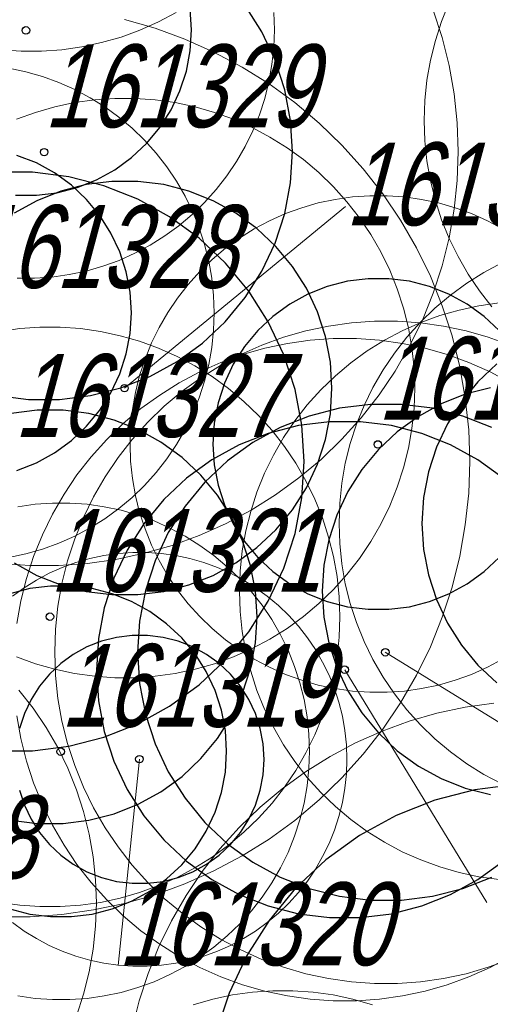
# Model space of a CAD drawing. Header units: metres. Extents: x 7419449 to 7420144, y 5549519 to 5549653.
# Tile 18 of 67: x 7419475.91 to 7419481.6, y 5549542.18 to 5549554.07. Entities that reach past the tile are written whole.
import ezdxf
from ezdxf.enums import TextEntityAlignment as Align

# ---------------------------------------------------------------- set-up
doc = ezdxf.new("R2010")
doc.units = ezdxf.units.M
doc.layers.add('_4_korony', color=7, linetype='Continuous', lineweight=25, true_color=0x7aa300)
doc.layers.add('_4_NUMERY_PIKIET', color=7, linetype='Continuous', lineweight=15)
doc.layers.add('_4_SOD', color=30, linetype='Continuous', lineweight=20)
doc.layers.add('_4_PUNKT_INWENTARYZACYJNY', color=7, linetype='Continuous')
doc.styles.add('STANDARD-Working1250', font='arial.ttf', dxfattribs={"height": 2.5})

msp = doc.modelspace()

# ---------------------------------------------------------------- linework, layer by layer
at = {"layer": '_4_korony', "linetype": 'Continuous', "flags": 128}
for points in [[(7419475.647, 5549549.529), (7419476.021, 5549549.482), (7419476.397, 5549549.482), (7419476.771, 5549549.529), (7419477.136, 5549549.623), (7419477.486, 5549549.762), (7419477.816, 5549549.943), (7419478.121, 5549550.164), (7419478.396, 5549550.422), (7419478.636, 5549550.713), (7419478.838, 5549551.031), (7419478.998, 5549551.372), (7419479.115, 5549551.73), (7419479.185, 5549552.1), (7419479.209, 5549552.476), (7419479.185, 5549552.852), (7419479.115, 5549553.222), (7419478.998, 5549553.58), (7419478.838, 5549553.921), (7419478.636, 5549554.239)], [(7419475.864, 5549551.949), (7419476.116, 5549551.949), (7419476.365, 5549551.98), (7419476.608, 5549552.043), (7419476.842, 5549552.135), (7419477.062, 5549552.256), (7419477.265, 5549552.404), (7419477.448, 5549552.576), (7419477.608, 5549552.769), (7419477.743, 5549552.981), (7419477.85, 5549553.209), (7419477.927, 5549553.448), (7419477.974, 5549553.694), (7419477.99, 5549553.945), (7419477.974, 5549554.196)], [(7419475.882, 5549548.627), (7419476.116, 5549548.719), (7419476.336, 5549548.84), (7419476.539, 5549548.988), (7419476.722, 5549549.16), (7419476.882, 5549549.353), (7419477.017, 5549549.565), (7419477.124, 5549549.793), (7419477.201, 5549550.032), (7419477.248, 5549550.278), (7419477.264, 5549550.529), (7419477.248, 5549550.78), (7419477.201, 5549551.026), (7419477.124, 5549551.265), (7419477.017, 5549551.493), (7419476.882, 5549551.705), (7419476.722, 5549551.898), (7419476.539, 5549552.07), (7419476.336, 5549552.218), (7419476.116, 5549552.339), (7419475.882, 5549552.431)], [(7419475.63, 5549545.241), (7419476.07, 5549545.241), (7419476.506, 5549545.296), (7419476.932, 5549545.405), (7419477.34, 5549545.567), (7419477.725, 5549545.779), (7419478.081, 5549546.037), (7419478.401, 5549546.338), (7419478.682, 5549546.677), (7419478.917, 5549547.048), (7419479.104, 5549547.446), (7419479.24, 5549547.864), (7419479.322, 5549548.295), (7419479.35, 5549548.734), (7419479.322, 5549549.173), (7419479.24, 5549549.604), (7419479.104, 5549550.022), (7419478.917, 5549550.42), (7419478.682, 5549550.791), (7419478.401, 5549551.13), (7419478.081, 5549551.431), (7419477.725, 5549551.689), (7419477.34, 5549551.901), (7419476.932, 5549552.063), (7419476.506, 5549552.172), (7419476.07, 5549552.227), (7419475.63, 5549552.227)], [(7419475.846, 5549547.51), (7419476.122, 5549547.359), (7419476.413, 5549547.243), (7419476.718, 5549547.165), (7419477.029, 5549547.126), (7419477.343, 5549547.126), (7419477.654, 5549547.165), (7419477.959, 5549547.243), (7419478.25, 5549547.359), (7419478.526, 5549547.51), (7419478.78, 5549547.695), (7419479.008, 5549547.91), (7419479.209, 5549548.152), (7419479.377, 5549548.417), (7419479.51, 5549548.701), (7419479.607, 5549548.999), (7419479.666, 5549549.308), (7419479.686, 5549549.621), (7419479.666, 5549549.934), (7419479.607, 5549550.243), (7419479.51, 5549550.541), (7419479.377, 5549550.825), (7419479.209, 5549551.09), (7419479.008, 5549551.332), (7419478.78, 5549551.547), (7419478.526, 5549551.732), (7419478.25, 5549551.883), (7419477.959, 5549551.999), (7419477.654, 5549552.077), (7419477.343, 5549552.116), (7419477.029, 5549552.116), (7419476.718, 5549552.077), (7419476.413, 5549551.999), (7419476.122, 5549551.883), (7419475.846, 5549551.732)], [(7419481.705, 5549550.314), (7419481.522, 5549550.486), (7419481.319, 5549550.634), (7419481.099, 5549550.755), (7419480.865, 5549550.847), (7419480.622, 5549550.91), (7419480.373, 5549550.941), (7419480.121, 5549550.941), (7419479.872, 5549550.91), (7419479.629, 5549550.847), (7419479.395, 5549550.755), (7419479.175, 5549550.634), (7419478.972, 5549550.486), (7419478.789, 5549550.314), (7419478.629, 5549550.121), (7419478.494, 5549549.909), (7419478.387, 5549549.681), (7419478.31, 5549549.442), (7419478.263, 5549549.196), (7419478.247, 5549548.945), (7419478.263, 5549548.694), (7419478.31, 5549548.448), (7419478.387, 5549548.209), (7419478.494, 5549547.981), (7419478.629, 5549547.769), (7419478.789, 5549547.576), (7419478.972, 5549547.404), (7419479.175, 5549547.256), (7419479.395, 5549547.135), (7419479.629, 5549547.043), (7419479.872, 5549546.98), (7419480.121, 5549546.949), (7419480.373, 5549546.949), (7419480.622, 5549546.98), (7419480.865, 5549547.043), (7419481.099, 5549547.135), (7419481.319, 5549547.256), (7419481.522, 5549547.404), (7419481.705, 5549547.576)], [(7419481.677, 5549549.912), (7419481.449, 5549549.697), (7419481.248, 5549549.455), (7419481.08, 5549549.19), (7419480.947, 5549548.906), (7419480.85, 5549548.608), (7419480.791, 5549548.299), (7419480.771, 5549547.986), (7419480.791, 5549547.673), (7419480.85, 5549547.364), (7419480.947, 5549547.066), (7419481.08, 5549546.782), (7419481.248, 5549546.517), (7419481.449, 5549546.275), (7419481.677, 5549546.06)], [(7419481.601, 5549549.623), (7419481.296, 5549549.545), (7419481.005, 5549549.429), (7419480.729, 5549549.278), (7419480.475, 5549549.093), (7419480.247, 5549548.878), (7419480.046, 5549548.636), (7419479.878, 5549548.371), (7419479.745, 5549548.087), (7419479.648, 5549547.789), (7419479.589, 5549547.48), (7419479.569, 5549547.167), (7419479.589, 5549546.854), (7419479.648, 5549546.545), (7419479.745, 5549546.247), (7419479.878, 5549545.963), (7419480.046, 5549545.698), (7419480.247, 5549545.456), (7419480.475, 5549545.241), (7419480.729, 5549545.056), (7419481.005, 5549544.905), (7419481.296, 5549544.789), (7419481.601, 5549544.711)], [(7419481.615, 5549549.144), (7419481.265, 5549549.283), (7419480.9, 5549549.377), (7419480.526, 5549549.424), (7419480.15, 5549549.424), (7419479.776, 5549549.377), (7419479.411, 5549549.283), (7419479.061, 5549549.144), (7419478.731, 5549548.963), (7419478.426, 5549548.742), (7419478.151, 5549548.484), (7419477.911, 5549548.193), (7419477.709, 5549547.875), (7419477.549, 5549547.534), (7419477.432, 5549547.176), (7419477.362, 5549546.806), (7419477.338, 5549546.43), (7419477.362, 5549546.054), (7419477.432, 5549545.684), (7419477.549, 5549545.326), (7419477.709, 5549544.985), (7419477.911, 5549544.667), (7419478.151, 5549544.376), (7419478.426, 5549544.118), (7419478.731, 5549543.897), (7419479.061, 5549543.716), (7419479.411, 5549543.577), (7419479.776, 5549543.483), (7419480.15, 5549543.436), (7419480.526, 5549543.436), (7419480.9, 5549543.483), (7419481.265, 5549543.577), (7419481.615, 5549543.716)], [(7419475.813, 5549544.401), (7419476.124, 5549544.362), (7419476.438, 5549544.362), (7419476.749, 5549544.401), (7419477.054, 5549544.479), (7419477.345, 5549544.595), (7419477.621, 5549544.746), (7419477.875, 5549544.931), (7419478.103, 5549545.146), (7419478.304, 5549545.388), (7419478.472, 5549545.653), (7419478.605, 5549545.937), (7419478.702, 5549546.235), (7419478.761, 5549546.544), (7419478.781, 5549546.857), (7419478.761, 5549547.17), (7419478.702, 5549547.479), (7419478.605, 5549547.777), (7419478.472, 5549548.061), (7419478.304, 5549548.326), (7419478.103, 5549548.568), (7419477.875, 5549548.783), (7419477.621, 5549548.968), (7419477.345, 5549549.119), (7419477.054, 5549549.235), (7419476.749, 5549549.313), (7419476.438, 5549549.352), (7419476.124, 5549549.352), (7419475.813, 5549549.313)], [(7419481.754, 5549548.532), (7419481.449, 5549548.753), (7419481.119, 5549548.934), (7419480.769, 5549549.073), (7419480.404, 5549549.167), (7419480.03, 5549549.214), (7419479.654, 5549549.214), (7419479.28, 5549549.167), (7419478.915, 5549549.073), (7419478.565, 5549548.934), (7419478.235, 5549548.753), (7419477.93, 5549548.532), (7419477.655, 5549548.274), (7419477.415, 5549547.983), (7419477.213, 5549547.665), (7419477.053, 5549547.324), (7419476.936, 5549546.966), (7419476.866, 5549546.596), (7419476.842, 5549546.22), (7419476.866, 5549545.844), (7419476.936, 5549545.474), (7419477.053, 5549545.116), (7419477.213, 5549544.775), (7419477.415, 5549544.457), (7419477.655, 5549544.166), (7419477.93, 5549543.908), (7419478.235, 5549543.687), (7419478.565, 5549543.506), (7419478.915, 5549543.367), (7419479.28, 5549543.273), (7419479.654, 5549543.226), (7419480.03, 5549543.226), (7419480.404, 5549543.273), (7419480.769, 5549543.367), (7419481.119, 5549543.506), (7419481.449, 5549543.687), (7419481.754, 5549543.908)], [(7419475.796, 5549543.332), (7419476.039, 5549543.269), (7419476.288, 5549543.238), (7419476.54, 5549543.238), (7419476.789, 5549543.269), (7419477.032, 5549543.332), (7419477.266, 5549543.424), (7419477.486, 5549543.545), (7419477.689, 5549543.693), (7419477.872, 5549543.865), (7419478.032, 5549544.058), (7419478.167, 5549544.27), (7419478.274, 5549544.498), (7419478.351, 5549544.737), (7419478.398, 5549544.983), (7419478.414, 5549545.234), (7419478.398, 5549545.485), (7419478.351, 5549545.731), (7419478.274, 5549545.97), (7419478.167, 5549546.198), (7419478.032, 5549546.41), (7419477.872, 5549546.603), (7419477.689, 5549546.775), (7419477.486, 5549546.923), (7419477.266, 5549547.044), (7419477.032, 5549547.136), (7419476.789, 5549547.199), (7419476.54, 5549547.23), (7419476.288, 5549547.23), (7419476.039, 5549547.199), (7419475.796, 5549547.136)], [(7419475.913, 5549544.764), (7419475.971, 5549544.585), (7419476.052, 5549544.414), (7419476.152, 5549544.255), (7419476.273, 5549544.11), (7419476.41, 5549543.981), (7419476.562, 5549543.871), (7419476.727, 5549543.78), (7419476.902, 5549543.71), (7419477.085, 5549543.664), (7419477.272, 5549543.64), (7419477.46, 5549543.64), (7419477.647, 5549543.664), (7419477.83, 5549543.71), (7419478.005, 5549543.78), (7419478.17, 5549543.871), (7419478.322, 5549543.981), (7419478.459, 5549544.11), (7419478.58, 5549544.255), (7419478.68, 5549544.414), (7419478.761, 5549544.585), (7419478.819, 5549544.764), (7419478.854, 5549544.949), (7419478.866, 5549545.137), (7419478.854, 5549545.325), (7419478.819, 5549545.51), (7419478.761, 5549545.689), (7419478.68, 5549545.86), (7419478.58, 5549546.019), (7419478.459, 5549546.164), (7419478.322, 5549546.293), (7419478.17, 5549546.403), (7419478.005, 5549546.494), (7419477.83, 5549546.564), (7419477.647, 5549546.61), (7419477.46, 5549546.634), (7419477.272, 5549546.634), (7419477.085, 5549546.61), (7419476.902, 5549546.564), (7419476.727, 5549546.494), (7419476.562, 5549546.403), (7419476.41, 5549546.293), (7419476.273, 5549546.164), (7419476.152, 5549546.019), (7419476.052, 5549545.86), (7419475.971, 5549545.689), (7419475.913, 5549545.51)], [(7419486.037, 5549541.837), (7419485.882, 5549542.314), (7419485.668, 5549542.769), (7419485.399, 5549543.193), (7419485.079, 5549543.58), (7419484.713, 5549543.924), (7419484.306, 5549544.219), (7419483.866, 5549544.461), (7419483.399, 5549544.646), (7419482.913, 5549544.771), (7419482.414, 5549544.834), (7419481.912, 5549544.834), (7419481.413, 5549544.771), (7419480.927, 5549544.646), (7419480.46, 5549544.461), (7419480.02, 5549544.219), (7419479.613, 5549543.924), (7419479.247, 5549543.58), (7419478.927, 5549543.193), (7419478.658, 5549542.769), (7419478.444, 5549542.314), (7419478.289, 5549541.837)]]:
    msp.add_lwpolyline(points, dxfattribs=at)
at = {"layer": '_4_NUMERY_PIKIET'}
for points in [[(7419477.18, 5549549.62), (7419479.85, 5549551.812)], [(7419480.33, 5549546.43), (7419482.339, 5549545.19)], [(7419479.84, 5549546.22), (7419481.556, 5549543.408)], [(7419477.36, 5549545.14), (7419477.103, 5549542.647)]]:
    msp.add_lwpolyline(points, dxfattribs=at)
at = {"layer": '_4_PUNKT_INWENTARYZACYJNY'}
for centre in [(7419475.99, 5549553.94), (7419476.21, 5549552.47), (7419477.18, 5549549.62), (7419480.24, 5549548.94), (7419476.28, 5549546.86), (7419480.33, 5549546.43), (7419479.84, 5549546.22), (7419476.41, 5549545.23), (7419477.36, 5549545.14)]:
    msp.add_circle(centre, 0.045, dxfattribs=at)
at = {"layer": '_4_SOD', "flags": 128}
for points in [[(7419481.101, 5549554.275), (7419481.009, 5549554.048), (7419480.934, 5549553.816), (7419480.874, 5549553.579), (7419480.832, 5549553.338), (7419480.807, 5549553.095), (7419480.798, 5549552.851), (7419480.807, 5549552.607), (7419480.832, 5549552.364), (7419480.874, 5549552.123), (7419480.934, 5549551.886), (7419481.009, 5549551.654), (7419481.101, 5549551.427), (7419481.208, 5549551.208), (7419481.33, 5549550.996), (7419481.466, 5549550.794), (7419481.617, 5549550.601)], [(7419475.686, 5549547.503), (7419476.035, 5549547.479), (7419476.383, 5549547.479), (7419476.732, 5549547.503), (7419477.077, 5549547.552), (7419477.419, 5549547.625), (7419477.754, 5549547.721), (7419478.082, 5549547.84), (7419478.401, 5549547.982), (7419478.709, 5549548.146), (7419479.005, 5549548.331), (7419479.287, 5549548.536), (7419479.555, 5549548.76), (7419479.806, 5549549.003), (7419480.039, 5549549.262), (7419480.254, 5549549.537), (7419480.449, 5549549.826), (7419480.624, 5549550.129), (7419480.777, 5549550.442), (7419480.907, 5549550.766), (7419481.015, 5549551.098), (7419481.1, 5549551.436), (7419481.16, 5549551.78), (7419481.197, 5549552.127), (7419481.209, 5549552.476), (7419481.197, 5549552.825), (7419481.16, 5549553.172), (7419481.1, 5549553.516), (7419481.015, 5549553.854), (7419480.907, 5549554.186)], [(7419475.69, 5549553.707), (7419475.934, 5549553.69), (7419476.178, 5549553.69), (7419476.422, 5549553.707), (7419476.664, 5549553.741), (7419476.903, 5549553.792), (7419477.138, 5549553.859), (7419477.367, 5549553.943), (7419477.59, 5549554.042), (7419477.806, 5549554.157)], [(7419475.885, 5549550.947), (7419476.095, 5549550.947), (7419476.304, 5549550.961), (7419476.511, 5549550.991), (7419476.716, 5549551.034), (7419476.917, 5549551.092), (7419477.114, 5549551.163), (7419477.305, 5549551.249), (7419477.49, 5549551.347), (7419477.668, 5549551.458), (7419477.837, 5549551.581), (7419477.997, 5549551.716), (7419478.148, 5549551.861), (7419478.288, 5549552.017), (7419478.417, 5549552.182), (7419478.534, 5549552.355), (7419478.639, 5549552.537), (7419478.731, 5549552.725), (7419478.809, 5549552.919), (7419478.874, 5549553.118), (7419478.924, 5549553.321), (7419478.961, 5549553.527), (7419478.983, 5549553.736), (7419478.99, 5549553.945), (7419478.983, 5549554.154)], [(7419475.658, 5549543.237), (7419476.042, 5549543.237), (7419476.425, 5549543.264), (7419476.805, 5549543.318), (7419477.181, 5549543.397), (7419477.55, 5549543.503), (7419477.91, 5549543.634), (7419478.261, 5549543.791), (7419478.6, 5549543.971), (7419478.926, 5549544.174), (7419479.236, 5549544.4), (7419479.53, 5549544.647), (7419479.806, 5549544.913), (7419480.063, 5549545.199), (7419480.3, 5549545.501), (7419480.514, 5549545.819), (7419480.706, 5549546.152), (7419480.875, 5549546.497), (7419481.018, 5549546.853), (7419481.137, 5549547.218), (7419481.23, 5549547.59), (7419481.296, 5549547.969), (7419481.337, 5549548.35), (7419481.35, 5549548.734), (7419481.337, 5549549.118), (7419481.296, 5549549.499), (7419481.23, 5549549.878), (7419481.137, 5549550.25), (7419481.018, 5549550.615), (7419480.875, 5549550.971), (7419480.706, 5549551.316), (7419480.514, 5549551.649), (7419480.3, 5549551.967), (7419480.063, 5549552.269), (7419479.806, 5549552.555), (7419479.53, 5549552.821), (7419479.236, 5549553.068), (7419478.926, 5549553.294), (7419478.6, 5549553.497), (7419478.261, 5549553.677), (7419477.91, 5549553.834), (7419477.55, 5549553.965), (7419477.181, 5549554.071)], [(7419475.785, 5549547.575), (7419475.99, 5549547.618), (7419476.191, 5549547.676), (7419476.388, 5549547.747), (7419476.579, 5549547.833), (7419476.764, 5549547.931), (7419476.942, 5549548.042), (7419477.111, 5549548.165), (7419477.271, 5549548.3), (7419477.422, 5549548.445), (7419477.562, 5549548.601), (7419477.691, 5549548.766), (7419477.808, 5549548.939), (7419477.913, 5549549.121), (7419478.005, 5549549.309), (7419478.083, 5549549.503), (7419478.148, 5549549.702), (7419478.198, 5549549.905), (7419478.235, 5549550.111), (7419478.257, 5549550.32), (7419478.264, 5549550.529), (7419478.257, 5549550.738), (7419478.235, 5549550.947), (7419478.198, 5549551.153), (7419478.148, 5549551.356), (7419478.083, 5549551.555), (7419478.005, 5549551.749), (7419477.913, 5549551.937), (7419477.808, 5549552.119), (7419477.691, 5549552.292), (7419477.562, 5549552.457), (7419477.422, 5549552.613), (7419477.271, 5549552.758), (7419477.111, 5549552.893), (7419476.942, 5549553.016), (7419476.764, 5549553.127), (7419476.579, 5549553.225), (7419476.388, 5549553.311), (7419476.191, 5549553.382), (7419475.99, 5549553.44), (7419475.785, 5549553.483)], [(7419475.875, 5549546.376), (7419476.104, 5549546.292), (7419476.339, 5549546.225), (7419476.578, 5549546.174), (7419476.82, 5549546.14), (7419477.064, 5549546.123), (7419477.308, 5549546.123), (7419477.552, 5549546.14), (7419477.794, 5549546.174), (7419478.033, 5549546.225), (7419478.268, 5549546.292), (7419478.497, 5549546.376), (7419478.72, 5549546.475), (7419478.936, 5549546.59), (7419479.143, 5549546.719), (7419479.341, 5549546.863), (7419479.528, 5549547.02), (7419479.704, 5549547.19), (7419479.867, 5549547.371), (7419480.018, 5549547.564), (7419480.154, 5549547.766), (7419480.276, 5549547.978), (7419480.383, 5549548.197), (7419480.475, 5549548.424), (7419480.55, 5549548.656), (7419480.61, 5549548.893), (7419480.652, 5549549.134), (7419480.677, 5549549.377), (7419480.686, 5549549.621), (7419480.677, 5549549.865), (7419480.652, 5549550.108), (7419480.61, 5549550.349), (7419480.55, 5549550.586), (7419480.475, 5549550.818), (7419480.383, 5549551.045), (7419480.276, 5549551.264), (7419480.154, 5549551.476), (7419480.018, 5549551.678), (7419479.867, 5549551.871), (7419479.704, 5549552.052), (7419479.528, 5549552.222), (7419479.341, 5549552.379), (7419479.143, 5549552.523), (7419478.936, 5549552.652), (7419478.72, 5549552.767), (7419478.497, 5549552.866), (7419478.268, 5549552.95), (7419478.033, 5549553.017), (7419477.794, 5549553.068), (7419477.552, 5549553.102), (7419477.308, 5549553.119), (7419477.064, 5549553.119), (7419476.82, 5549553.102), (7419476.578, 5549553.068), (7419476.339, 5549553.017), (7419476.104, 5549552.95), (7419475.875, 5549552.866)], [(7419481.747, 5549551.543), (7419481.562, 5549551.641), (7419481.371, 5549551.727), (7419481.174, 5549551.798), (7419480.973, 5549551.856), (7419480.768, 5549551.899), (7419480.561, 5549551.929), (7419480.352, 5549551.943), (7419480.142, 5549551.943), (7419479.933, 5549551.929), (7419479.726, 5549551.899), (7419479.521, 5549551.856), (7419479.32, 5549551.798), (7419479.123, 5549551.727), (7419478.932, 5549551.641), (7419478.747, 5549551.543), (7419478.569, 5549551.432), (7419478.4, 5549551.309), (7419478.24, 5549551.174), (7419478.089, 5549551.029), (7419477.949, 5549550.873), (7419477.82, 5549550.708), (7419477.703, 5549550.535), (7419477.598, 5549550.353), (7419477.506, 5549550.165), (7419477.428, 5549549.971), (7419477.363, 5549549.772), (7419477.313, 5549549.569), (7419477.276, 5549549.363), (7419477.254, 5549549.154), (7419477.247, 5549548.945), (7419477.254, 5549548.736), (7419477.276, 5549548.527), (7419477.313, 5549548.321), (7419477.363, 5549548.118), (7419477.428, 5549547.919), (7419477.506, 5549547.725), (7419477.598, 5549547.537), (7419477.703, 5549547.355), (7419477.82, 5549547.182), (7419477.949, 5549547.017), (7419478.089, 5549546.861), (7419478.24, 5549546.716), (7419478.4, 5549546.581), (7419478.569, 5549546.458), (7419478.747, 5549546.347), (7419478.932, 5549546.249), (7419479.123, 5549546.163), (7419479.32, 5549546.092), (7419479.521, 5549546.034), (7419479.726, 5549545.991), (7419479.933, 5549545.961), (7419480.142, 5549545.947), (7419480.352, 5549545.947), (7419480.561, 5549545.961), (7419480.768, 5549545.991), (7419480.973, 5549546.034), (7419481.174, 5549546.092), (7419481.371, 5549546.163), (7419481.562, 5549546.249), (7419481.747, 5549546.347)], [(7419481.737, 5549551.132), (7419481.521, 5549551.017), (7419481.314, 5549550.888), (7419481.116, 5549550.744), (7419480.929, 5549550.587), (7419480.753, 5549550.417), (7419480.59, 5549550.236), (7419480.439, 5549550.043), (7419480.303, 5549549.841), (7419480.181, 5549549.629), (7419480.074, 5549549.41), (7419479.982, 5549549.183), (7419479.907, 5549548.951), (7419479.847, 5549548.714), (7419479.805, 5549548.473), (7419479.78, 5549548.23), (7419479.771, 5549547.986), (7419479.78, 5549547.742), (7419479.805, 5549547.499), (7419479.847, 5549547.258), (7419479.907, 5549547.021), (7419479.982, 5549546.789), (7419480.074, 5549546.562), (7419480.181, 5549546.343), (7419480.303, 5549546.131), (7419480.439, 5549545.929), (7419480.59, 5549545.736), (7419480.753, 5549545.555), (7419480.929, 5549545.385), (7419481.116, 5549545.228), (7419481.314, 5549545.084), (7419481.521, 5549544.955), (7419481.737, 5549544.84)], [(7419481.703, 5549550.648), (7419481.461, 5549550.614), (7419481.222, 5549550.563), (7419480.987, 5549550.496), (7419480.758, 5549550.412), (7419480.535, 5549550.313), (7419480.319, 5549550.198), (7419480.112, 5549550.069), (7419479.914, 5549549.925), (7419479.727, 5549549.768), (7419479.551, 5549549.598), (7419479.388, 5549549.417), (7419479.237, 5549549.224), (7419479.101, 5549549.022), (7419478.979, 5549548.81), (7419478.872, 5549548.591), (7419478.78, 5549548.364), (7419478.705, 5549548.132), (7419478.645, 5549547.895), (7419478.603, 5549547.654), (7419478.578, 5549547.411), (7419478.569, 5549547.167), (7419478.578, 5549546.923), (7419478.603, 5549546.68), (7419478.645, 5549546.439), (7419478.705, 5549546.202), (7419478.78, 5549545.97), (7419478.872, 5549545.743), (7419478.979, 5549545.524), (7419479.101, 5549545.312), (7419479.237, 5549545.11), (7419479.388, 5549544.917), (7419479.551, 5549544.736), (7419479.727, 5549544.566), (7419479.914, 5549544.409), (7419480.112, 5549544.265), (7419480.319, 5549544.136), (7419480.535, 5549544.021), (7419480.758, 5549543.922), (7419480.987, 5549543.838), (7419481.222, 5549543.771), (7419481.461, 5549543.72), (7419481.703, 5549543.686)], [(7419481.836, 5549550.139), (7419481.574, 5549550.234), (7419481.306, 5549550.311), (7419481.033, 5549550.369), (7419480.756, 5549550.408), (7419480.478, 5549550.428), (7419480.198, 5549550.428), (7419479.92, 5549550.408), (7419479.643, 5549550.369), (7419479.37, 5549550.311), (7419479.102, 5549550.234), (7419478.84, 5549550.139), (7419478.585, 5549550.025), (7419478.338, 5549549.894), (7419478.101, 5549549.746), (7419477.875, 5549549.582), (7419477.661, 5549549.403), (7419477.461, 5549549.209), (7419477.274, 5549549.001), (7419477.102, 5549548.781), (7419476.946, 5549548.55), (7419476.806, 5549548.308), (7419476.684, 5549548.057), (7419476.579, 5549547.798), (7419476.493, 5549547.533), (7419476.425, 5549547.262), (7419476.377, 5549546.987), (7419476.348, 5549546.709), (7419476.338, 5549546.43), (7419476.348, 5549546.151), (7419476.377, 5549545.873), (7419476.425, 5549545.598), (7419476.493, 5549545.327), (7419476.579, 5549545.062), (7419476.684, 5549544.803), (7419476.806, 5549544.552), (7419476.946, 5549544.31), (7419477.102, 5549544.079), (7419477.274, 5549543.859), (7419477.461, 5549543.651), (7419477.661, 5549543.457), (7419477.875, 5549543.278), (7419478.101, 5549543.114), (7419478.338, 5549542.966), (7419478.585, 5549542.835), (7419478.84, 5549542.721), (7419479.102, 5549542.626), (7419479.37, 5549542.549), (7419479.643, 5549542.491), (7419479.92, 5549542.452), (7419480.198, 5549542.432), (7419480.478, 5549542.432), (7419480.756, 5549542.452), (7419481.033, 5549542.491), (7419481.306, 5549542.549), (7419481.574, 5549542.626), (7419481.836, 5549542.721)], [(7419475.673, 5549543.41), (7419475.915, 5549543.376), (7419476.159, 5549543.359), (7419476.403, 5549543.359), (7419476.647, 5549543.376), (7419476.889, 5549543.41), (7419477.128, 5549543.461), (7419477.363, 5549543.528), (7419477.592, 5549543.612), (7419477.815, 5549543.711), (7419478.031, 5549543.826), (7419478.238, 5549543.955), (7419478.436, 5549544.099), (7419478.623, 5549544.256), (7419478.799, 5549544.426), (7419478.962, 5549544.607), (7419479.113, 5549544.8), (7419479.249, 5549545.002), (7419479.371, 5549545.214), (7419479.478, 5549545.433), (7419479.57, 5549545.66), (7419479.645, 5549545.892), (7419479.705, 5549546.129), (7419479.747, 5549546.37), (7419479.772, 5549546.613), (7419479.781, 5549546.857), (7419479.772, 5549547.101), (7419479.747, 5549547.344), (7419479.705, 5549547.585), (7419479.645, 5549547.822), (7419479.57, 5549548.054), (7419479.478, 5549548.281), (7419479.371, 5549548.5), (7419479.249, 5549548.712), (7419479.113, 5549548.914), (7419478.962, 5549549.107), (7419478.799, 5549549.288), (7419478.623, 5549549.458), (7419478.436, 5549549.615), (7419478.238, 5549549.759), (7419478.031, 5549549.888), (7419477.815, 5549550.003), (7419477.592, 5549550.102), (7419477.363, 5549550.186), (7419477.128, 5549550.253), (7419476.889, 5549550.304), (7419476.647, 5549550.338), (7419476.403, 5549550.355), (7419476.159, 5549550.355), (7419475.915, 5549550.338), (7419475.673, 5549550.304)], [(7419481.842, 5549549.684), (7419481.595, 5549549.815), (7419481.34, 5549549.929), (7419481.078, 5549550.024), (7419480.81, 5549550.101), (7419480.537, 5549550.159), (7419480.26, 5549550.198), (7419479.982, 5549550.218), (7419479.702, 5549550.218), (7419479.424, 5549550.198), (7419479.147, 5549550.159), (7419478.874, 5549550.101), (7419478.606, 5549550.024), (7419478.344, 5549549.929), (7419478.089, 5549549.815), (7419477.842, 5549549.684), (7419477.605, 5549549.536), (7419477.379, 5549549.372), (7419477.165, 5549549.193), (7419476.965, 5549548.999), (7419476.778, 5549548.791), (7419476.606, 5549548.571), (7419476.45, 5549548.34), (7419476.31, 5549548.098), (7419476.188, 5549547.847), (7419476.083, 5549547.588), (7419475.997, 5549547.323), (7419475.929, 5549547.052), (7419475.881, 5549546.777)], [(7419475.893, 5549542.28), (7419476.1, 5549542.25), (7419476.309, 5549542.236), (7419476.519, 5549542.236), (7419476.728, 5549542.25), (7419476.935, 5549542.28), (7419477.14, 5549542.323), (7419477.341, 5549542.381), (7419477.538, 5549542.452), (7419477.729, 5549542.538), (7419477.914, 5549542.636), (7419478.092, 5549542.747), (7419478.261, 5549542.87), (7419478.421, 5549543.005), (7419478.572, 5549543.15), (7419478.712, 5549543.306), (7419478.841, 5549543.471), (7419478.958, 5549543.644), (7419479.063, 5549543.826), (7419479.155, 5549544.014), (7419479.233, 5549544.208), (7419479.298, 5549544.407), (7419479.348, 5549544.61), (7419479.385, 5549544.816), (7419479.407, 5549545.025), (7419479.414, 5549545.234), (7419479.407, 5549545.443), (7419479.385, 5549545.652), (7419479.348, 5549545.858), (7419479.298, 5549546.061), (7419479.233, 5549546.26), (7419479.155, 5549546.454), (7419479.063, 5549546.642), (7419478.958, 5549546.824), (7419478.841, 5549546.997), (7419478.712, 5549547.162), (7419478.572, 5549547.318), (7419478.421, 5549547.463), (7419478.261, 5549547.598), (7419478.092, 5549547.721), (7419477.914, 5549547.832), (7419477.729, 5549547.93), (7419477.538, 5549548.016), (7419477.341, 5549548.087), (7419477.14, 5549548.145), (7419476.935, 5549548.188), (7419476.728, 5549548.218), (7419476.519, 5549548.232), (7419476.309, 5549548.232), (7419476.1, 5549548.218), (7419475.893, 5549548.188)], [(7419475.827, 5549543.167), (7419475.968, 5549543.064), (7419476.116, 5549542.972), (7419476.27, 5549542.89), (7419476.429, 5549542.819), (7419476.593, 5549542.759), (7419476.761, 5549542.711), (7419476.932, 5549542.675), (7419477.105, 5549542.651), (7419477.279, 5549542.639), (7419477.453, 5549542.639), (7419477.627, 5549542.651), (7419477.8, 5549542.675), (7419477.971, 5549542.711), (7419478.139, 5549542.759), (7419478.303, 5549542.819), (7419478.462, 5549542.89), (7419478.616, 5549542.972), (7419478.764, 5549543.064), (7419478.905, 5549543.167), (7419479.039, 5549543.279), (7419479.164, 5549543.4), (7419479.281, 5549543.53), (7419479.389, 5549543.668), (7419479.486, 5549543.812), (7419479.573, 5549543.963), (7419479.65, 5549544.12), (7419479.715, 5549544.282), (7419479.769, 5549544.448), (7419479.811, 5549544.617), (7419479.842, 5549544.789), (7419479.86, 5549544.963), (7419479.866, 5549545.137), (7419479.86, 5549545.311), (7419479.842, 5549545.485), (7419479.811, 5549545.657), (7419479.769, 5549545.826), (7419479.715, 5549545.992), (7419479.65, 5549546.154), (7419479.573, 5549546.311), (7419479.486, 5549546.462), (7419479.389, 5549546.606), (7419479.281, 5549546.744), (7419479.164, 5549546.874), (7419479.039, 5549546.995), (7419478.905, 5549547.107), (7419478.764, 5549547.21), (7419478.616, 5549547.302), (7419478.462, 5549547.384), (7419478.303, 5549547.455), (7419478.139, 5549547.515), (7419477.971, 5549547.563), (7419477.8, 5549547.599), (7419477.627, 5549547.623), (7419477.453, 5549547.635), (7419477.279, 5549547.635), (7419477.105, 5549547.623), (7419476.932, 5549547.599), (7419476.761, 5549547.563), (7419476.593, 5549547.515), (7419476.429, 5549547.455), (7419476.27, 5549547.384), (7419476.116, 5549547.302), (7419475.968, 5549547.21), (7419475.827, 5549547.107)], [(7419476.601, 5549542.035), (7419476.687, 5549542.3), (7419476.755, 5549542.571), (7419476.803, 5549542.846), (7419476.832, 5549543.124), (7419476.842, 5549543.403), (7419476.832, 5549543.682), (7419476.803, 5549543.96), (7419476.755, 5549544.235), (7419476.687, 5549544.506), (7419476.601, 5549544.771), (7419476.496, 5549545.03), (7419476.374, 5549545.281), (7419476.234, 5549545.523), (7419476.078, 5549545.754), (7419475.906, 5549545.974)], [(7419481.64, 5549545.815), (7419481.295, 5549545.766), (7419480.953, 5549545.693), (7419480.618, 5549545.597), (7419480.29, 5549545.478), (7419479.971, 5549545.336), (7419479.663, 5549545.172), (7419479.367, 5549544.987), (7419479.085, 5549544.782), (7419478.817, 5549544.558), (7419478.566, 5549544.315), (7419478.333, 5549544.056), (7419478.118, 5549543.781), (7419477.923, 5549543.492), (7419477.748, 5549543.189), (7419477.595, 5549542.876), (7419477.465, 5549542.552), (7419477.357, 5549542.22), (7419477.272, 5549541.882)], [(7419475.881, 5549545.663), (7419475.929, 5549545.388), (7419475.997, 5549545.117), (7419476.083, 5549544.852), (7419476.188, 5549544.593), (7419476.31, 5549544.342), (7419476.45, 5549544.1), (7419476.606, 5549543.869), (7419476.778, 5549543.649), (7419476.965, 5549543.441), (7419477.165, 5549543.247), (7419477.379, 5549543.068), (7419477.605, 5549542.904), (7419477.842, 5549542.756), (7419478.089, 5549542.625), (7419478.344, 5549542.511), (7419478.606, 5549542.416), (7419478.874, 5549542.339), (7419479.147, 5549542.281), (7419479.424, 5549542.242), (7419479.702, 5549542.222), (7419479.982, 5549542.222), (7419480.26, 5549542.242), (7419480.537, 5549542.281), (7419480.81, 5549542.339), (7419481.078, 5549542.416), (7419481.34, 5549542.511), (7419481.595, 5549542.625), (7419481.842, 5549542.756)], [(7419480.174, 5549542.174), (7419479.939, 5549542.241), (7419479.7, 5549542.292), (7419479.458, 5549542.326), (7419479.214, 5549542.343), (7419478.97, 5549542.343), (7419478.726, 5549542.326), (7419478.484, 5549542.292), (7419478.245, 5549542.241), (7419478.01, 5549542.174)]]:
    msp.add_lwpolyline(points, dxfattribs=at)

# ---------------------------------------------------------------- texts
at = {"layer": '_4_NUMERY_PIKIET', "style": 'STANDARD-Working1250', "oblique": 15, "width": 0.7}
for s, p in [('161329', (7419476.21, 5549552.47)), ('161326', (7419479.85, 5549551.286)), ('161328', (7419475.26, 5549550.53)), ('161325', (7419480.24, 5549548.94)), ('161327', (7419475.85, 5549548.73)), ('161321', (7419476.28, 5549546.86)), ('161319', (7419476.41, 5549545.23)), ('161318', (7419472.84, 5549543.4)), ('161320', (7419477.103, 5549542.351))]:
    msp.add_text(s, height=1, dxfattribs=at).set_placement(p, align=Align.BOTTOM_LEFT)

doc.saveas('drawing.dxf')
